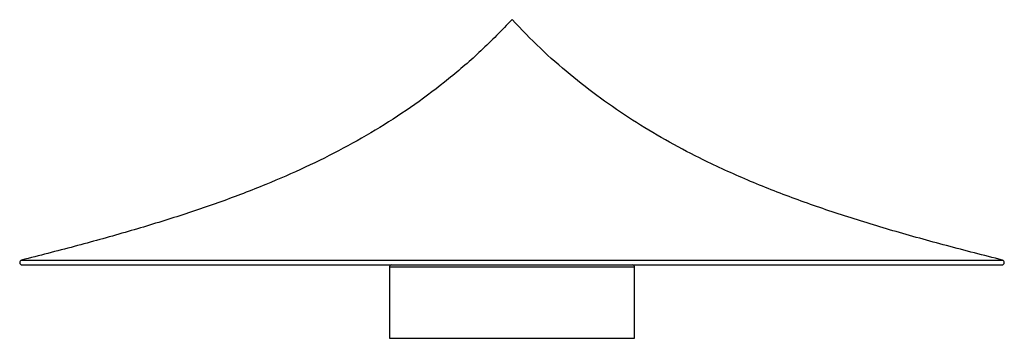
# Paper-space layout '_Inferior' of a CAD drawing. Header units: millimetres. Extents: x -201 to 201, y 0 to 130.
import ezdxf

# ---------------------------------------------------------------- set-up
doc = ezdxf.new("R2010")
doc.units = ezdxf.units.MM

psp = doc.layouts.new('_Inferior')

# ---------------------------------------------------------------- linework, layer by layer
at = {"color": 8, "linetype": 'Continuous', "lineweight": 25}
for p, q in [((-200, 31.94), (200, 31.94)), ((50, 29), (-50, 29))]:
    psp.add_line(p, q, dxfattribs=at)
at = {"color": 7, "linetype": 'Continuous', "lineweight": 25}
for p, q in [((-199.76, 29.97), (199.76, 29.97)), ((-50, 29), (-50, 0)), ((50, 0), (50, 29)), ((-50, 0), (50, 0))]:
    psp.add_line(p, q, dxfattribs=at)
for centre, start, end in [((-199.76, 30.97), 104.1379, 270), ((-49, 29), 104.1379, 180), ((49, 29), 0, 75.8621), ((199.76, 30.97), 270, 75.8621)]:
    psp.add_arc(centre, 1, start, end, dxfattribs=at)
for points, knots in [([(0, 130.1), (-4.16, 125.8), (-12.39, 117.31), (-25.7, 105.81), (-39.5, 95.36), (-53.86, 85.94), (-68.79, 77.41), (-84.3, 69.69), (-100.96, 62.42), (-118.84, 55.58), (-138.02, 49.12), (-157.97, 43.1), (-178.7, 37.37), (-192.82, 33.77), (-200, 31.94)], [0, 0, 0, 0, 0.079332, 0.156755, 0.232985, 0.308688, 0.384474, 0.460886, 0.5384, 0.625424, 0.714738, 0.806729, 0.901723, 1, 1, 1, 1]), ([(200, 31.94), (192.39, 33.88), (177.45, 37.69), (155.53, 43.79), (134.49, 50.23), (114.32, 57.21), (94.99, 64.87), (77.77, 72.8), (62.51, 80.89), (49.03, 89), (36.02, 97.9), (23.49, 107.67), (11.36, 118.34), (3.82, 126.15), (0, 130.1)], [0, 0, 0, 0, 0.104124, 0.204573, 0.301687, 0.395863, 0.487581, 0.57742, 0.647142, 0.71652, 0.785992, 0.856043, 0.927194, 1, 1, 1, 1])]:
    psp.add_open_spline(points, degree=3, knots=knots, dxfattribs=at)

doc.saveas('drawing.dxf')
